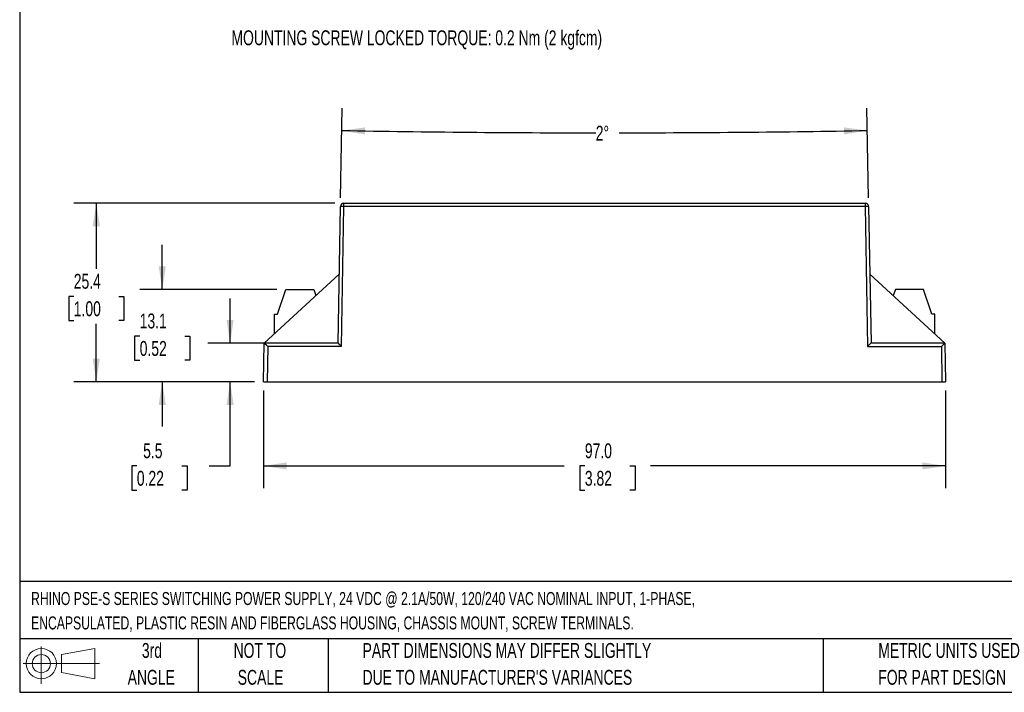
# Model space of a CAD drawing. Header units: millimetres. Extents: x 6 to 273, y 6 to 210.
# Tile 1 of 3: x 6 to 146, y 6 to 102. Entities that reach past the tile are written whole.
import ezdxf

# ---------------------------------------------------------------- set-up
doc = ezdxf.new("R2010")
doc.units = ezdxf.units.MM
doc.layers.add('DIMENSIONS', color=140, linetype='Continuous', lineweight=25)
doc.layers.add('TEXT', color=140, linetype='Continuous', lineweight=25)
doc.styles.add('SLDTEXTSTYLE0', font='TXT', dxfattribs={"width": 0.7})
doc.dimstyles.new('SLDDIMSTYLE0', dxfattribs={"dimtxt": 2.158008, "dimasz": 3.302, "dimexe": 0, "dimexo": 0.0625, "dimgap": 0.539502, "dimtad": 0, "dimtih": 1, "dimtoh": 1, "dimrnd": 1e-09, "dimzin": 4, "dimdsep": 46, "dimtxsty": 'SLDTEXTSTYLE0', "dimsah": 1, "dimcen": 0.09, "dimadec": 0, "dimazin": 1, "dimtfac": 1, "dimtofl": 0, "dimtmove": 0, "dimatfit": 3, "dimfxl": 0, "dimfrac": 2, "dimtolj": 1, "dimtzin": 12, "dimarcsym": 0})
doc.dimstyles.new('SLDDIMSTYLE1', dxfattribs={"dimtxt": 2.158008, "dimasz": 3.302, "dimexe": 0, "dimexo": 0.0625, "dimgap": 0.539502, "dimtad": 0, "dimtih": 1, "dimtoh": 1, "dimrnd": 1e-09, "dimzin": 12, "dimdsep": 46, "dimtxsty": 'SLDTEXTSTYLE0', "dimsah": 1, "dimcen": 0.09, "dimadec": 0, "dimazin": 3, "dimtfac": 1, "dimtmove": 0, "dimatfit": 0, "dimfxl": 0, "dimfrac": 2, "dimtolj": 1, "dimtzin": 12, "dimarcsym": 0})
doc.dimstyles.new('SLDDIMSTYLE2', dxfattribs={"dimtxt": 2.158008, "dimasz": 3.302, "dimexe": 0, "dimexo": 0.0625, "dimgap": 0.539502, "dimtad": 0, "dimtih": 1, "dimtoh": 1, "dimrnd": 1e-09, "dimzin": 12, "dimdsep": 46, "dimtxsty": 'SLDTEXTSTYLE0', "dimsah": 1, "dimcen": 0.09, "dimadec": 0, "dimazin": 3, "dimtfac": 1, "dimtofl": 0, "dimtmove": 0, "dimatfit": 3, "dimfxl": 0, "dimfrac": 2, "dimtolj": 1, "dimtzin": 12, "dimarcsym": 0})
doc.dimstyles.new('SLDDIMSTYLE3', dxfattribs={"dimtxt": 2.158008, "dimasz": 3.302, "dimexe": 0, "dimexo": 0.0625, "dimgap": 0.539502, "dimtad": 0, "dimtih": 1, "dimtoh": 1, "dimdec": 4, "dimzin": 12, "dimdsep": 46, "dimtxsty": 'SLDTEXTSTYLE0', "dimsah": 1, "dimcen": 0.09, "dimadec": 0, "dimazin": 3, "dimtfac": 1, "dimtdec": 0, "dimtofl": 0, "dimtmove": 0, "dimatfit": 3, "dimfxl": 0, "dimfrac": 2, "dimtolj": 1, "dimtzin": 12, "dimarcsym": 0})

# ---------------------------------------------------------------- blocks, each defined once
blk = doc.blocks.new('Block11')
at = {"color": 7, "linetype": 'Continuous', "lineweight": 18}
for p, q in [((2.59, 5.31), (2.59, 0)), ((5.48, 4.17), (10.18, 5.03)), ((10.18, 5.03), (10.18, 0.73)), ((0, 2.88), (10.87, 2.88)), ((5.48, 1.6), (5.48, 4.17)), ((5.48, 1.6), (10.18, 0.73))]:
    blk.add_line(p, q, dxfattribs=at)
for radius in [2.15, 1.29]:
    blk.add_circle((2.59, 2.88), radius, dxfattribs=at)
blk = doc.blocks.new('Block12')
at = {"color": 7, "linetype": 'Continuous'}
blk.add_blockref('Block11', (0, 0), dxfattribs=at)
blk = doc.blocks.new('_D')
at = {"layer": 'DIMENSIONS'}
for p, q in [((41.04, 49.27), (41.04, 35.38)), ((138.04, 49.27), (138.04, 35.38)), ((41.04, 38.56), (83.82, 38.56)), ((86.74, 38.56), (86.02, 38.56)), ((86.02, 38.56), (86.02, 35.13)), ((93.16, 38.56), (93.88, 38.56)), ((93.88, 38.56), (93.88, 35.13)), ((138.04, 38.56), (96.08, 38.56)), ((86.02, 35.13), (86.74, 35.13)), ((93.88, 35.13), (93.16, 35.13))]:
    blk.add_line(p, q, dxfattribs=at)
for points in [[(41.04, 38.56), (44.34, 38.05), (44.34, 39.06)], [(138.04, 38.56), (134.74, 39.06), (134.74, 38.05)]]:
    blk.add_solid(points, dxfattribs=at)
at = {"layer": 'DIMENSIONS', "char_height": 2.117, "attachment_point": 1, "style": 'SLDTEXTSTYLE0'}
for s, insert in [('97.0', (86.74, 41.77)), ('3.82', (86.74, 37.86))]:
    blk.add_mtext(s, dxfattribs=dict(at, insert=insert))
blk = doc.blocks.new('_D_1')
at = {"layer": 'DIMENSIONS'}
for p, q in [((36.28, 56.04), (36.28, 62.39)), ((46.57, 56.04), (33.1, 56.04)), ((39.77, 50.54), (33.1, 50.54)), ((36.28, 38.56), (36.28, 50.54)), ((23.01, 38.56), (22.28, 38.56)), ((22.28, 38.56), (22.28, 35.13)), ((29.42, 38.56), (30.15, 38.56)), ((30.15, 38.56), (30.15, 35.13)), ((33.31, 38.56), (36.28, 38.56)), ((22.28, 35.13), (23.01, 35.13)), ((30.15, 35.13), (29.42, 35.13))]:
    blk.add_line(p, q, dxfattribs=at)
for points in [[(36.28, 56.04), (36.79, 59.34), (35.77, 59.34)], [(36.28, 50.54), (35.77, 47.24), (36.79, 47.24)]]:
    blk.add_solid(points, dxfattribs=at)
at = {"layer": 'DIMENSIONS', "char_height": 2.117, "attachment_point": 1, "style": 'SLDTEXTSTYLE0'}
for s, insert in [('5.5', (23.91, 41.77)), ('0.22', (23.01, 37.86))]:
    blk.add_mtext(s, dxfattribs=dict(at, insert=insert))
blk = doc.blocks.new('_D_2')
at = {"layer": 'DIMENSIONS'}
for p, q in [((26.63, 63.64), (26.63, 69.99)), ((42.93, 63.64), (23.45, 63.64)), ((23.42, 57.03), (22.7, 57.03)), ((22.7, 57.03), (22.7, 53.6)), ((29.83, 57.03), (30.56, 57.03)), ((30.56, 57.03), (30.56, 53.6)), ((22.7, 53.6), (23.42, 53.6)), ((30.56, 53.6), (29.83, 53.6)), ((39.77, 50.54), (23.45, 50.54)), ((26.63, 50.54), (26.63, 44.19))]:
    blk.add_line(p, q, dxfattribs=at)
for points in [[(26.63, 63.64), (27.13, 66.94), (26.12, 66.94)], [(26.63, 50.54), (26.12, 47.24), (27.13, 47.24)]]:
    blk.add_solid(points, dxfattribs=at)
at = {"layer": 'DIMENSIONS', "char_height": 2.117, "attachment_point": 1, "style": 'SLDTEXTSTYLE0'}
for s, insert in [('13.1', (23.42, 60.24)), ('0.52', (23.42, 56.33))]:
    blk.add_mtext(s, dxfattribs=dict(at, insert=insert))
blk = doc.blocks.new('_D_3')
at = {"layer": 'DIMENSIONS'}
for p, q in [((51.2, 75.94), (14.07, 75.94)), ((17.25, 75.94), (17.25, 66.6)), ((14.04, 62.68), (13.32, 62.68)), ((13.32, 62.68), (13.32, 59.25)), ((20.46, 62.68), (21.18, 62.68)), ((21.18, 62.68), (21.18, 59.25)), ((13.32, 59.25), (14.04, 59.25)), ((21.18, 59.25), (20.46, 59.25)), ((17.25, 50.54), (17.25, 58.77)), ((39.77, 50.54), (14.07, 50.54))]:
    blk.add_line(p, q, dxfattribs=at)
for points in [[(17.25, 75.94), (16.74, 72.64), (17.76, 72.64)], [(17.25, 50.54), (17.76, 53.84), (16.74, 53.84)]]:
    blk.add_solid(points, dxfattribs=at)
at = {"layer": 'DIMENSIONS', "char_height": 2.117, "attachment_point": 1, "style": 'SLDTEXTSTYLE0'}
for s, insert in [('25.4', (14.04, 65.89)), ('1.00', (14.04, 61.98))]:
    blk.add_mtext(s, dxfattribs=dict(at, insert=insert))
blk = doc.blocks.new('_D_4')
at = {"layer": 'DIMENSIONS'}
for p, q in [((52, 76.72), (52.22, 89.44)), ((127.08, 76.72), (126.86, 89.44))]:
    blk.add_line(p, q, dxfattribs=at)
for start, end in [(269, 269.96652), (270.05545, 271)]:
    blk.add_arc((89.54, 2227.56), 2141.61, start, end, dxfattribs=at)
for points in [[(52.16, 86.27), (55.46, 85.71), (55.47, 86.72)], [(126.92, 86.27), (123.61, 86.72), (123.62, 85.71)]]:
    blk.add_solid(points, dxfattribs=at)
at = {"layer": 'DIMENSIONS', "insert": (88.29, 86.96), "char_height": 2.117, "attachment_point": 1, "style": 'SLDTEXTSTYLE0'}
blk.add_mtext('2°', dxfattribs=at)

msp = doc.modelspace()

# ---------------------------------------------------------------- linework, layer by layer
for p, q in [((52.47379, 75.44715), (52.47379, 75.93843)), ((52.47379, 75.93843), (126.60438, 75.93843)), ((126.60438, 75.93843), (126.60438, 75.44715)), ((51.63509, 56.03843), (51.97387, 75.44715)), ((52.12644, 55.54715), (52.47379, 75.44715)), ((126.60438, 75.44715), (52.47379, 75.44715)), ((126.60438, 75.44715), (126.95173, 55.54715)), ((127.1043, 75.44715), (127.44308, 56.03843)), ((51.80641, 65.85368), (41.13509, 56.03843)), ((137.94308, 56.03843), (127.27176, 65.85368)), ((42.99988, 60.13843), (44.19988, 63.63843)), ((44.19988, 63.63843), (48.19988, 63.63843)), ((48.19988, 63.63843), (48.49281, 62.8059)), ((130.90368, 63.63843), (130.60455, 62.78825)), ((134.90368, 63.63843), (130.90368, 63.63843)), ((136.10368, 60.13843), (134.90368, 63.63843)), ((42.59988, 57.38572), (42.59988, 60.13843)), ((42.59988, 60.13843), (42.99988, 60.13843)), ((136.50368, 60.13843), (136.10368, 60.13843)), ((136.50368, 57.36235), (136.50368, 60.13843)), ((41.03908, 50.53843), (41.13509, 56.03843)), ((51.63516, 56.03843), (41.13516, 56.03843)), ((137.94301, 56.03843), (127.44301, 56.03843)), ((137.94308, 56.03843), (138.03908, 50.53843)), ((41.62644, 55.54715), (41.53901, 50.53843)), ((52.12644, 55.54715), (41.62644, 55.54715)), ((126.95173, 55.54715), (137.45173, 55.54715)), ((137.45173, 55.54715), (137.53916, 50.53843)), ((41.03908, 50.53843), (41.53901, 50.53843)), ((41.53901, 50.53843), (137.53916, 50.53843)), ((137.53916, 50.53843), (138.03908, 50.53843))]:
    msp.add_line(p, q)
for centre, radius, start, end in [((52.47379, 75.43843), 0.5, 89.9999997, 179), ((126.60438, 75.43843), 0.5, 1, 90), ((52.22383, 68.28338), 7.16813, 88.0016172, 91.9983831), ((126.85434, 68.28338), 7.16813, 88.0016174, 91.9983826)]:
    msp.add_arc(centre, radius, start, end)
for centre, major_axis, start_param, end_param in [((41.62644, 55.53843), (-0.49133, 0.49998), 4.72126792, 6.274610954), ((52.12644, 55.53843), (-0.49133, 0.49998), 4.72126792, 6.274610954), ((126.95173, 55.53843), (0.49133, 0.49998), 0.008574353, 1.561917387), ((137.45173, 55.53843), (0.49133, 0.49998), 0.008574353, 1.561917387)]:
    msp.add_ellipse(centre, major_axis=major_axis, ratio=0.008725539, start_param=start_param, end_param=end_param)
for points in [[(41.13516, 56.03843), (41.13511, 56.03843), (41.13509, 56.03843), (41.13509, 56.03843)], [(137.94308, 56.03843), (137.94308, 56.03843), (137.94306, 56.03843), (137.94301, 56.03843)]]:
    msp.add_open_spline(points, degree=3)
at = {"layer": 'TEXT'}
for p, q in [((6.35, 209.55), (6.35, 6.35)), ((273.05, 22.12611), (6.35, 22.12611)), ((273.05, 13.97), (6.35, 13.97)), ((31.75, 13.97), (31.75, 6.35)), ((50.21163, 13.97), (50.21163, 6.35)), ((120.64648, 13.97), (120.64648, 6.35)), ((6.35, 6.35), (273.05, 6.35))]:
    msp.add_line(p, q, dxfattribs=at)

# ---------------------------------------------------------------- block references
msp.add_blockref('Block12', (6.83794, 7.55386), dxfattribs=at)

# ---------------------------------------------------------------- texts
at = {"layer": 'DIMENSIONS', "insert": (36.46716, 100.52777), "char_height": 2.1166667, "attachment_point": 1, "style": 'SLDTEXTSTYLE0'}
msp.add_mtext('MOUNTING SCREW LOCKED TORQUE: 0.2 Nm (2 kgfcm)', dxfattribs=at)
at = {"layer": 'TEXT', "style": 'SLDTEXTSTYLE0'}
for s, insert, char_height, attachment_point in [('RHINO PSE-S SERIES SWITCHING POWER SUPPLY, 24 VDC @ 2.1A/50W, 120/240 VAC NOMINAL INPUT, 1-PHASE,', (7.96573, 20.62023), 1.8520833, 1), ('ENCAPSULATED, PLASTIC RESIN AND FIBERGLASS HOUSING, CHASSIS MOUNT, SCREW TERMINALS.', (7.96573, 17.15078), 1.8520833, 1), ('3rd', (25.16245, 13.36399), 2.116667, 2), ('NOT TO', (40.51577, 13.36399), 2.116667, 2), ('PART DIMENSIONS MAY DIFFER SLIGHTLY', (55.11928, 13.36399), 2.1166667, 1), ('METRIC UNITS USED', (128.47837, 13.36399), 2.1166667, 1), ('ANGLE', (25.06495, 9.54177), 2.116667, 2), ('SCALE', (40.61205, 9.54177), 2.116667, 2), ("DUE TO MANUFACTURER'S VARIANCES", (55.11928, 9.54177), 2.1166667, 1), ('FOR PART DESIGN', (128.47837, 9.54177), 2.1166667, 1)]:
    msp.add_mtext(s, dxfattribs=dict(at, insert=insert, char_height=char_height, attachment_point=attachment_point))

# ---------------------------------------------------------------- dimensions: what is measured, and where the dimension line sits
at = {"layer": 'DIMENSIONS'}
dim = msp.add_angular_dim_2l(base=(70.22456, 86.02952), line1=((127.44308, 56.03843), (127.1043, 75.44715)), line2=((51.97387, 75.44715), (51.63509, 56.03843)), dimstyle='SLDDIMSTYLE3', dxfattribs=at)
dim.commit()
dim.dimension.update_dxf_attribs({"geometry": '_D_4', "text_midpoint": (89.94972, 85.94246), "dimtype": 162})
for base, p2, dimstyle, picture, middle in [((17.24992, 75.93843), (52.47379, 75.93843), 'SLDDIMSTYLE2', '_D_3', (17.24992, 62.68252)), ((26.62603, 63.63843), (44.19988, 63.63843), 'SLDDIMSTYLE1', '_D_2', (26.62603, 57.02928)), ((36.27791, 56.03843), (47.83908, 56.03843), 'SLDDIMSTYLE1', '_D_1', (36.27791, 38.55656))]:
    dim = msp.add_linear_dim(base=base, p1=(41.03908, 50.53843), p2=p2, angle=90, dimstyle=dimstyle, dxfattribs=at)
    dim.commit()
    dim.dimension.update_dxf_attribs({"geometry": picture, "text_midpoint": middle, "dimtype": 160})
dim = msp.add_linear_dim(base=(138.03908, 38.55656), p1=(41.03908, 50.53843), p2=(138.03908, 50.53843), dimstyle='SLDDIMSTYLE0', dxfattribs=at)
dim.commit()
dim.dimension.update_dxf_attribs({"geometry": '_D', "text_midpoint": (89.94972, 38.55656), "dimtype": 160})

doc.saveas('drawing.dxf')
